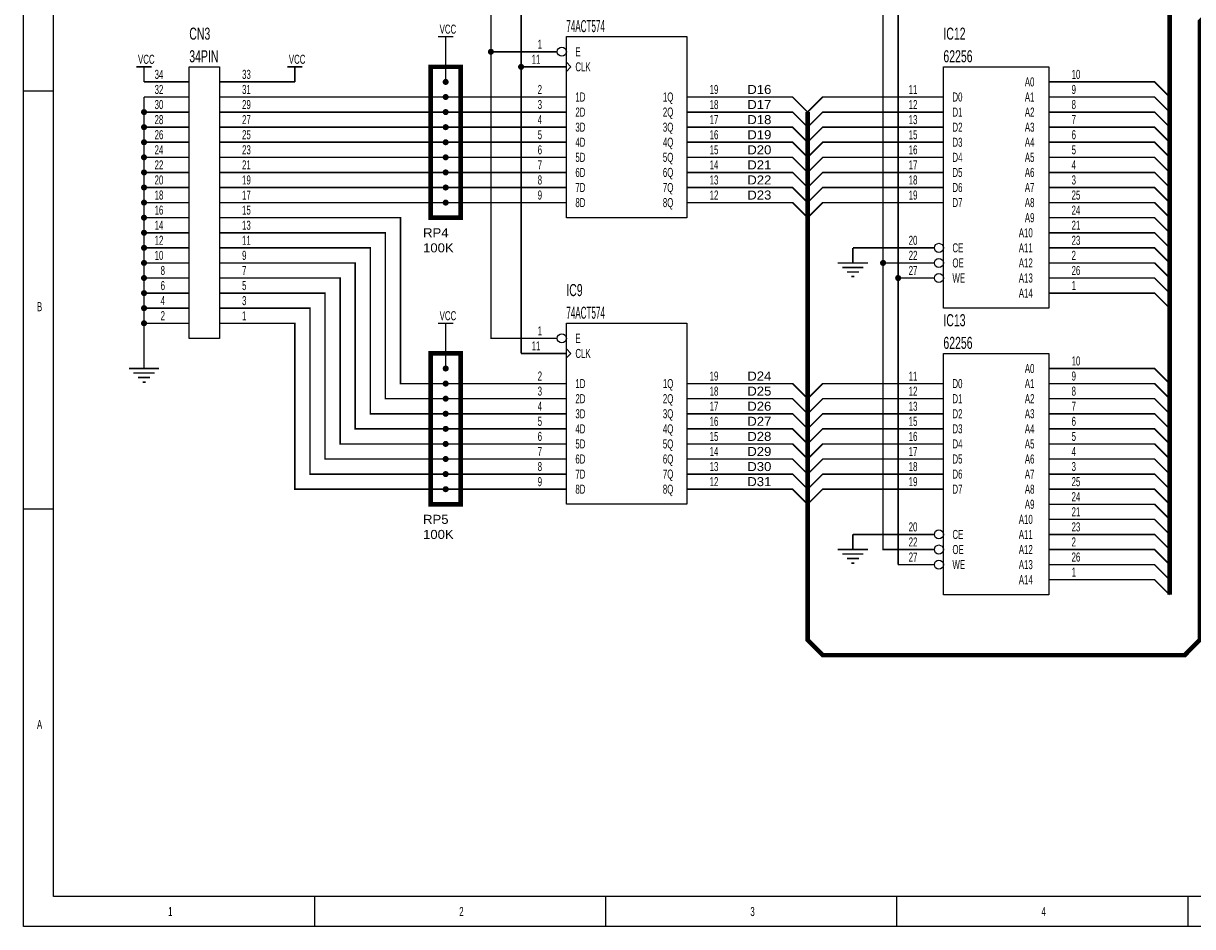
# Model space of a CAD drawing. Extents: x 0 to 15.5, y 0 to 11.1.
# Tile 1 of 3: x 0 to 7.8, y 0 to 6. Entities that reach past the tile are written whole.
import ezdxf

# ---------------------------------------------------------------- set-up
doc = ezdxf.new("R2010")
doc.units = 0
doc.header["$MEASUREMENT"] = 0
doc.layers.add('SHEET', color=5, linetype='CONTINUOUS')

msp = doc.modelspace()

# ---------------------------------------------------------------- linework, layer by layer
at = {"layer": 'SHEET'}
for points in [[(0, 11.1), (15.5, 11.1), (15.5, 0), (0, 0), (0, 11.1)], [(0, 11.1), (15.5, 11.1), (15.5, 0), (0, 0), (0, 11.1)], [(0.2, 10.9), (15.3, 10.9), (15.3, 0.2), (0.2, 0.2), (0.2, 10.9)], [(3.6, 5.9), (4.4, 5.9), (4.4, 4.7), (3.6, 4.7), (3.6, 5.9)], [(1.1, 5.7), (1.3, 5.7), (1.3, 3.9), (1.1, 3.9), (1.1, 5.7)], [(3.6, 5.73), (3.63, 5.7)], [(3.63, 5.7), (3.6, 5.67)], [(6.1, 5.7), (6.8, 5.7), (6.8, 4.1), (6.1, 4.1), (6.1, 5.7)], [(0, 5.54), (0.2, 5.54)], [(3.6, 4), (4.4, 4), (4.4, 2.8), (3.6, 2.8), (3.6, 4)], [(3.6, 3.83), (3.63, 3.8)], [(3.63, 3.8), (3.6, 3.77)], [(6.1, 3.8), (6.8, 3.8), (6.8, 2.2), (6.1, 2.2), (6.1, 3.8)], [(0, 2.77), (0.2, 2.77)], [(1.93, 0.2), (1.93, 0)], [(3.86, 0.2), (3.86, 0)], [(5.79, 0.2), (5.79, 0)], [(7.72, 0.2), (7.72, 0)]]:
    msp.add_lwpolyline(points, dxfattribs=at)
for points, const_width in [([(3.3, 3.9), (3.1, 3.9), (3.1, 10.8), (15.2, 10.8), (15.2, 6.1), (14.4, 6.1)], 0.01), ([(5.8, 2.5), (5.7, 2.5), (5.7, 10.7), (13.5, 10.7), (13.5, 7.7)], 0.01), ([(3.3, 3.8), (3.3, 10.6), (5.8, 10.6), (5.8, 2.4)], 0.01), ([(7.6, 9.3), (7.6, 2.2)], 0.03), ([(5.2, 5.4), (5.2, 1.9), (5.3, 1.8), (7.7, 1.8), (7.8, 1.9), (7.8, 6), (7.9, 6.1), (10.4, 6.1), (10.5, 6), (10.5, 5.4), (10.6, 5.3), (11.2, 5.3), (11.3, 5.2), (11.3, 4.5)], 0.03), ([(2.75, 5.9), (2.85, 5.9)], 0.01), ([(2.8, 5.8), (2.8, 5.9)], 0.01), ([(2.8, 5.8), (2.8, 5.6)], 0.01), ([(3.3, 5.8), (3.1, 5.8)], 0.01), ([(3.54, 5.8), (3.3, 5.8)], 0.01), ([(0.75, 5.7), (0.85, 5.7)], 0.01), ([(0.8, 5.6), (0.8, 5.7)], 0.01), ([(1.75, 5.7), (1.85, 5.7)], 0.01), ([(1.8, 5.6), (1.8, 5.7)], 0.01), ([(2.7, 5.7), (2.7, 4.7), (2.9, 4.7), (2.9, 5.7), (2.7, 5.7)], 0.03), ([(3.6, 5.7), (3.3, 5.7)], 0.01), ([(1.1, 5.6), (0.8, 5.6)], 0.01), ([(1.3, 5.6), (1.6, 5.6)], 0.01), ([(1.8, 5.6), (1.6, 5.6)], 0.01), ([(6.8, 5.6), (7.1, 5.6)], 0.01), ([(7.1, 5.6), (7.5, 5.6), (7.6, 5.5)], 0.01), ([(1.1, 5.5), (0.8, 5.5)], 0.01), ([(0.8, 5.5), (0.8, 3.8)], 0.01), ([(1.3, 5.5), (1.6, 5.5)], 0.01), ([(1.6, 5.5), (3.3, 5.5)], 0.01), ([(3.6, 5.5), (3.3, 5.5)], 0.01), ([(4.4, 5.5), (4.7, 5.5)], 0.01), ([(4.7, 5.5), (5.1, 5.5), (5.2, 5.4), (5.3, 5.5), (5.8, 5.5)], 0.01), ([(6.1, 5.5), (5.8, 5.5)], 0.01), ([(6.8, 5.5), (7.1, 5.5)], 0.01), ([(7.1, 5.5), (7.5, 5.5), (7.6, 5.4)], 0.01), ([(1.1, 5.4), (0.8, 5.4)], 0.01), ([(1.3, 5.4), (1.6, 5.4)], 0.01), ([(1.6, 5.4), (3.3, 5.4)], 0.01), ([(3.6, 5.4), (3.3, 5.4)], 0.01), ([(4.4, 5.4), (4.7, 5.4)], 0.01), ([(4.7, 5.4), (5.1, 5.4), (5.2, 5.3), (5.3, 5.4), (5.8, 5.4)], 0.01), ([(6.1, 5.4), (5.8, 5.4)], 0.01), ([(6.8, 5.4), (7.1, 5.4)], 0.01), ([(7.1, 5.4), (7.5, 5.4), (7.6, 5.3)], 0.01), ([(1.1, 5.3), (0.8, 5.3)], 0.01), ([(1.3, 5.3), (1.6, 5.3)], 0.01), ([(1.6, 5.3), (3.3, 5.3)], 0.01), ([(3.6, 5.3), (3.3, 5.3)], 0.01), ([(4.4, 5.3), (4.7, 5.3)], 0.01), ([(4.7, 5.3), (5.1, 5.3), (5.2, 5.2), (5.3, 5.3), (5.8, 5.3)], 0.01), ([(6.1, 5.3), (5.8, 5.3)], 0.01), ([(6.8, 5.3), (7.1, 5.3)], 0.01), ([(7.1, 5.3), (7.5, 5.3), (7.6, 5.2)], 0.01), ([(1.1, 5.2), (0.8, 5.2)], 0.01), ([(1.3, 5.2), (1.6, 5.2)], 0.01), ([(1.6, 5.2), (3.3, 5.2)], 0.01), ([(3.6, 5.2), (3.3, 5.2)], 0.01), ([(4.4, 5.2), (4.7, 5.2)], 0.01), ([(4.7, 5.2), (5.1, 5.2), (5.2, 5.1), (5.3, 5.2), (5.8, 5.2)], 0.01), ([(6.1, 5.2), (5.8, 5.2)], 0.01), ([(6.8, 5.2), (7.1, 5.2)], 0.01), ([(7.1, 5.2), (7.5, 5.2), (7.6, 5.1)], 0.01), ([(1.1, 5.1), (0.8, 5.1)], 0.01), ([(1.3, 5.1), (1.6, 5.1)], 0.01), ([(1.6, 5.1), (3.3, 5.1)], 0.01), ([(3.6, 5.1), (3.3, 5.1)], 0.01), ([(4.4, 5.1), (4.7, 5.1)], 0.01), ([(4.7, 5.1), (5.1, 5.1), (5.2, 5), (5.3, 5.1), (5.8, 5.1)], 0.01), ([(6.1, 5.1), (5.8, 5.1)], 0.01), ([(6.8, 5.1), (7.1, 5.1)], 0.01), ([(7.1, 5.1), (7.5, 5.1), (7.6, 5)], 0.01), ([(1.1, 5), (0.8, 5)], 0.01), ([(1.3, 5), (1.6, 5)], 0.01), ([(1.6, 5), (3.3, 5)], 0.01), ([(3.6, 5), (3.3, 5)], 0.01), ([(4.4, 5), (4.7, 5)], 0.01), ([(4.7, 5), (5.1, 5), (5.2, 4.9), (5.3, 5), (5.8, 5)], 0.01), ([(6.1, 5), (5.8, 5)], 0.01), ([(6.8, 5), (7.1, 5)], 0.01), ([(7.1, 5), (7.5, 5), (7.6, 4.9)], 0.01), ([(1.1, 4.9), (0.8, 4.9)], 0.01), ([(1.3, 4.9), (1.6, 4.9)], 0.01), ([(1.6, 4.9), (3.3, 4.9)], 0.01), ([(3.6, 4.9), (3.3, 4.9)], 0.01), ([(4.4, 4.9), (4.7, 4.9)], 0.01), ([(4.7, 4.9), (5.1, 4.9), (5.2, 4.8), (5.3, 4.9), (5.8, 4.9)], 0.01), ([(6.1, 4.9), (5.8, 4.9)], 0.01), ([(6.8, 4.9), (7.1, 4.9)], 0.01), ([(7.1, 4.9), (7.5, 4.9), (7.6, 4.8)], 0.01), ([(1.1, 4.8), (0.8, 4.8)], 0.01), ([(1.3, 4.8), (1.6, 4.8)], 0.01), ([(1.6, 4.8), (3.3, 4.8)], 0.01), ([(3.6, 4.8), (3.3, 4.8)], 0.01), ([(4.4, 4.8), (4.7, 4.8)], 0.01), ([(4.7, 4.8), (5.1, 4.8), (5.2, 4.7), (5.3, 4.8), (5.8, 4.8)], 0.01), ([(6.1, 4.8), (5.8, 4.8)], 0.01), ([(6.8, 4.8), (7.1, 4.8)], 0.01), ([(7.1, 4.8), (7.5, 4.8), (7.6, 4.7)], 0.01), ([(1.1, 4.7), (0.8, 4.7)], 0.01), ([(1.3, 4.7), (1.6, 4.7)], 0.01), ([(1.6, 4.7), (2.5, 4.7), (2.5, 3.6), (3.3, 3.6)], 0.01), ([(6.8, 4.7), (7.1, 4.7)], 0.01), ([(7.1, 4.7), (7.5, 4.7), (7.6, 4.6)], 0.01), ([(1.1, 4.6), (0.8, 4.6)], 0.01), ([(1.3, 4.6), (1.6, 4.6)], 0.01), ([(3.3, 3.5), (2.4, 3.5), (2.4, 4.6), (1.6, 4.6)], 0.01), ([(6.8, 4.6), (7.1, 4.6)], 0.01), ([(7.1, 4.6), (7.5, 4.6), (7.6, 4.5)], 0.01), ([(1.1, 4.5), (0.8, 4.5)], 0.01), ([(1.3, 4.5), (1.6, 4.5)], 0.01), ([(1.6, 4.5), (2.3, 4.5), (2.3, 3.4), (3.3, 3.4)], 0.01), ([(5.5, 4.5), (5.5, 4.4)], 0.01), ([(5.8, 4.5), (5.5, 4.5)], 0.01), ([(6.04, 4.5), (5.8, 4.5)], 0.01), ([(6.8, 4.5), (7.1, 4.5)], 0.01), ([(7.1, 4.5), (7.5, 4.5), (7.6, 4.4)], 0.01), ([(1.1, 4.4), (0.8, 4.4)], 0.01), ([(1.3, 4.4), (1.6, 4.4)], 0.01), ([(3.3, 3.3), (2.2, 3.3), (2.2, 4.4), (1.6, 4.4)], 0.01), ([(5.4, 4.4), (5.6, 4.4)], 0.01), ([(5.43, 4.37), (5.57, 4.37)], 0.01), ([(5.46, 4.34), (5.54, 4.34)], 0.01), ([(5.7, 4.4), (5.8, 4.4)], 0.01), ([(6.04, 4.4), (5.8, 4.4)], 0.01), ([(6.8, 4.4), (7.1, 4.4)], 0.01), ([(7.1, 4.4), (7.5, 4.4), (7.6, 4.3)], 0.01), ([(1.1, 4.3), (0.8, 4.3)], 0.01), ([(1.3, 4.3), (1.6, 4.3)], 0.01), ([(1.6, 4.3), (2.1, 4.3), (2.1, 3.2), (3.3, 3.2)], 0.01), ([(5.49, 4.31), (5.51, 4.31)], 0.01), ([(6.04, 4.3), (5.8, 4.3)], 0.01), ([(6.8, 4.3), (7.1, 4.3)], 0.01), ([(7.1, 4.3), (7.5, 4.3), (7.6, 4.2)], 0.01), ([(1.1, 4.2), (0.8, 4.2)], 0.01), ([(1.3, 4.2), (1.6, 4.2)], 0.01), ([(3.3, 3.1), (2, 3.1), (2, 4.2), (1.6, 4.2)], 0.01), ([(6.8, 4.2), (7.1, 4.2)], 0.01), ([(7.1, 4.2), (7.5, 4.2), (7.6, 4.1)], 0.01), ([(1.1, 4.1), (0.8, 4.1)], 0.01), ([(1.3, 4.1), (1.6, 4.1)], 0.01), ([(1.6, 4.1), (1.9, 4.1), (1.9, 3), (3.3, 3)], 0.01), ([(1.1, 4), (0.8, 4)], 0.01), ([(1.3, 4), (1.6, 4)], 0.01), ([(3.3, 2.9), (1.8, 2.9), (1.8, 4), (1.6, 4)], 0.01), ([(2.75, 4), (2.85, 4)], 0.01), ([(2.8, 3.9), (2.8, 4)], 0.01), ([(2.8, 3.9), (2.8, 3.7)], 0.01), ([(3.54, 3.9), (3.3, 3.9)], 0.01), ([(0.8, 3.8), (0.8, 3.7)], 0.01), ([(2.7, 3.8), (2.9, 3.8), (2.9, 2.8), (2.7, 2.8), (2.7, 3.8)], 0.03), ([(3.6, 3.8), (3.3, 3.8)], 0.01), ([(0.7, 3.7), (0.9, 3.7)], 0.01), ([(0.73, 3.67), (0.87, 3.67)], 0.01), ([(0.76, 3.64), (0.84, 3.64)], 0.01), ([(6.8, 3.7), (7.1, 3.7)], 0.01), ([(7.1, 3.7), (7.5, 3.7), (7.6, 3.6)], 0.01), ([(0.79, 3.61), (0.81, 3.61)], 0.01), ([(3.6, 3.6), (3.3, 3.6)], 0.01), ([(4.4, 3.6), (4.7, 3.6)], 0.01), ([(4.7, 3.6), (5.1, 3.6), (5.2, 3.5), (5.3, 3.6), (5.8, 3.6)], 0.01), ([(6.1, 3.6), (5.8, 3.6)], 0.01), ([(6.8, 3.6), (7.1, 3.6)], 0.01), ([(7.1, 3.6), (7.5, 3.6), (7.6, 3.5)], 0.01), ([(3.6, 3.5), (3.3, 3.5)], 0.01), ([(4.4, 3.5), (4.7, 3.5)], 0.01), ([(4.7, 3.5), (5.1, 3.5), (5.2, 3.4), (5.3, 3.5), (5.8, 3.5)], 0.01), ([(6.1, 3.5), (5.8, 3.5)], 0.01), ([(6.8, 3.5), (7.1, 3.5)], 0.01), ([(7.1, 3.5), (7.5, 3.5), (7.6, 3.4)], 0.01), ([(3.6, 3.4), (3.3, 3.4)], 0.01), ([(4.4, 3.4), (4.7, 3.4)], 0.01), ([(4.7, 3.4), (5.1, 3.4), (5.2, 3.3), (5.3, 3.4), (5.8, 3.4)], 0.01), ([(6.1, 3.4), (5.8, 3.4)], 0.01), ([(6.8, 3.4), (7.1, 3.4)], 0.01), ([(7.1, 3.4), (7.5, 3.4), (7.6, 3.3)], 0.01), ([(3.6, 3.3), (3.3, 3.3)], 0.01), ([(4.4, 3.3), (4.7, 3.3)], 0.01), ([(4.7, 3.3), (5.1, 3.3), (5.2, 3.2), (5.3, 3.3), (5.8, 3.3)], 0.01), ([(6.1, 3.3), (5.8, 3.3)], 0.01), ([(6.8, 3.3), (7.1, 3.3)], 0.01), ([(7.1, 3.3), (7.5, 3.3), (7.6, 3.2)], 0.01), ([(3.6, 3.2), (3.3, 3.2)], 0.01), ([(4.4, 3.2), (4.7, 3.2)], 0.01), ([(4.7, 3.2), (5.1, 3.2), (5.2, 3.1), (5.3, 3.2), (5.8, 3.2)], 0.01), ([(6.1, 3.2), (5.8, 3.2)], 0.01), ([(6.8, 3.2), (7.1, 3.2)], 0.01), ([(7.1, 3.2), (7.5, 3.2), (7.6, 3.1)], 0.01), ([(3.6, 3.1), (3.3, 3.1)], 0.01), ([(4.4, 3.1), (4.7, 3.1)], 0.01), ([(4.7, 3.1), (5.1, 3.1), (5.2, 3), (5.3, 3.1), (5.8, 3.1)], 0.01), ([(6.1, 3.1), (5.8, 3.1)], 0.01), ([(6.8, 3.1), (7.1, 3.1)], 0.01), ([(7.1, 3.1), (7.5, 3.1), (7.6, 3)], 0.01), ([(3.6, 3), (3.3, 3)], 0.01), ([(4.4, 3), (4.7, 3)], 0.01), ([(4.7, 3), (5.1, 3), (5.2, 2.9), (5.3, 3), (5.8, 3)], 0.01), ([(6.1, 3), (5.8, 3)], 0.01), ([(6.8, 3), (7.1, 3)], 0.01), ([(7.1, 3), (7.5, 3), (7.6, 2.9)], 0.01), ([(3.6, 2.9), (3.3, 2.9)], 0.01), ([(4.4, 2.9), (4.7, 2.9)], 0.01), ([(4.7, 2.9), (5.1, 2.9), (5.2, 2.8), (5.3, 2.9), (5.8, 2.9)], 0.01), ([(6.1, 2.9), (5.8, 2.9)], 0.01), ([(6.8, 2.9), (7.1, 2.9)], 0.01), ([(7.1, 2.9), (7.5, 2.9), (7.6, 2.8)], 0.01), ([(6.8, 2.8), (7.1, 2.8)], 0.01), ([(7.1, 2.8), (7.5, 2.8), (7.6, 2.7)], 0.01), ([(6.8, 2.7), (7.1, 2.7)], 0.01), ([(7.1, 2.7), (7.5, 2.7), (7.6, 2.6)], 0.01), ([(5.5, 2.6), (5.5, 2.5)], 0.01), ([(5.5, 2.6), (5.8, 2.6)], 0.01), ([(6.04, 2.6), (5.8, 2.6)], 0.01), ([(6.8, 2.6), (7.1, 2.6)], 0.01), ([(7.1, 2.6), (7.5, 2.6), (7.6, 2.5)], 0.01), ([(5.4, 2.5), (5.6, 2.5)], 0.01), ([(6.04, 2.5), (5.8, 2.5)], 0.01), ([(6.8, 2.5), (7.1, 2.5)], 0.01), ([(7.1, 2.5), (7.5, 2.5), (7.6, 2.4)], 0.01), ([(5.43, 2.47), (5.57, 2.47)], 0.01), ([(5.46, 2.44), (5.54, 2.44)], 0.01), ([(5.49, 2.41), (5.51, 2.41)], 0.01), ([(6.04, 2.4), (5.8, 2.4)], 0.01), ([(6.8, 2.4), (7.1, 2.4)], 0.01), ([(7.1, 2.4), (7.5, 2.4), (7.6, 2.3)], 0.01), ([(6.8, 2.3), (7.1, 2.3)], 0.01), ([(7.1, 2.3), (7.5, 2.3), (7.6, 2.2)], 0.01)]:
    msp.add_lwpolyline(points, dxfattribs=dict(at, const_width=const_width))
at = {"layer": 'SHEET', "const_width": 0.02}
for points in [[(3.09, 5.8, 1), (3.11, 5.8, 1)], [(3.29, 5.7, 1), (3.31, 5.7, 1)], [(2.79, 5.6, 1), (2.81, 5.6, 1)], [(2.79, 5.5, 1), (2.81, 5.5, 1)], [(0.79, 5.4, 1), (0.81, 5.4, 1)], [(2.79, 5.4, 1), (2.81, 5.4, 1)], [(0.79, 5.3, 1), (0.81, 5.3, 1)], [(2.79, 5.3, 1), (2.81, 5.3, 1)], [(0.79, 5.2, 1), (0.81, 5.2, 1)], [(2.79, 5.2, 1), (2.81, 5.2, 1)], [(0.79, 5.1, 1), (0.81, 5.1, 1)], [(2.79, 5.1, 1), (2.81, 5.1, 1)], [(0.79, 5, 1), (0.81, 5, 1)], [(2.79, 5, 1), (2.81, 5, 1)], [(0.79, 4.9, 1), (0.81, 4.9, 1)], [(2.79, 4.9, 1), (2.81, 4.9, 1)], [(0.79, 4.8, 1), (0.81, 4.8, 1)], [(2.79, 4.8, 1), (2.81, 4.8, 1)], [(0.79, 4.7, 1), (0.81, 4.7, 1)], [(0.79, 4.6, 1), (0.81, 4.6, 1)], [(0.79, 4.5, 1), (0.81, 4.5, 1)], [(0.79, 4.4, 1), (0.81, 4.4, 1)], [(5.69, 4.4, 1), (5.71, 4.4, 1)], [(0.79, 4.3, 1), (0.81, 4.3, 1)], [(5.79, 4.3, 1), (5.81, 4.3, 1)], [(0.79, 4.2, 1), (0.81, 4.2, 1)], [(0.79, 4.1, 1), (0.81, 4.1, 1)], [(0.79, 4, 1), (0.81, 4, 1)], [(2.79, 3.7, 1), (2.81, 3.7, 1)], [(2.79, 3.6, 1), (2.81, 3.6, 1)], [(2.79, 3.5, 1), (2.81, 3.5, 1)], [(2.79, 3.4, 1), (2.81, 3.4, 1)], [(2.79, 3.3, 1), (2.81, 3.3, 1)], [(2.79, 3.2, 1), (2.81, 3.2, 1)], [(2.79, 3.1, 1), (2.81, 3.1, 1)], [(2.79, 3, 1), (2.81, 3, 1)], [(2.79, 2.9, 1), (2.81, 2.9, 1)]]:
    msp.add_lwpolyline(points, format="xyb", close=True, dxfattribs=at)
at = {"layer": 'SHEET'}
for centre in [(3.57, 5.8), (6.07, 4.5), (6.07, 4.4), (6.07, 4.3), (3.57, 3.9), (6.07, 2.6), (6.07, 2.5), (6.07, 2.4)]:
    msp.add_circle(centre, 0.03, dxfattribs=at)

# ---------------------------------------------------------------- texts
for s, height, width, p in [('VCC', 0.06, 0.65, (2.76, 5.92)), ('74ACT574', 0.08, 0.5, (3.6, 5.93)), ('CN3', 0.08, 0.65, (1.1, 5.88)), ('IC12', 0.08, 0.65, (6.1, 5.88)), ('1', 0.06, 0.65, (3.41, 5.82)), ('E', 0.06, 0.65, (3.66, 5.77)), ('VCC', 0.06, 0.65, (0.76, 5.72)), ('34PIN', 0.08, 0.65, (1.1, 5.73)), ('VCC', 0.06, 0.65, (1.76, 5.72)), ('11', 0.06, 0.65, (3.37, 5.72)), ('62256', 0.08, 0.65, (6.1, 5.73)), ('34', 0.06, 0.65, (0.87, 5.62)), ('33', 0.06, 0.65, (1.45, 5.62)), ('CLK', 0.06, 0.65, (3.66, 5.67)), ('10', 0.06, 0.65, (6.95, 5.62)), ('A0', 0.06, 0.65, (6.64, 5.57)), ('32', 0.06, 0.65, (0.87, 5.52)), ('31', 0.06, 0.65, (1.45, 5.52)), ('2', 0.06, 0.65, (3.41, 5.52)), ('1D', 0.06, 0.65, (3.66, 5.47)), ('1Q', 0.06, 0.65, (4.24, 5.47)), ('19', 0.06, 0.65, (4.55, 5.52)), ('D16', 0.06, 1.083333, (4.8, 5.52)), ('11', 0.06, 0.65, (5.87, 5.52)), ('D0', 0.06, 0.65, (6.16, 5.47)), ('A1', 0.06, 0.65, (6.64, 5.47)), ('9', 0.06, 0.65, (6.95, 5.52)), ('30', 0.06, 0.65, (0.87, 5.42)), ('29', 0.06, 0.65, (1.45, 5.42)), ('3', 0.06, 0.65, (3.41, 5.42)), ('2D', 0.06, 0.65, (3.66, 5.37)), ('2Q', 0.06, 0.65, (4.24, 5.37)), ('18', 0.06, 0.65, (4.55, 5.42)), ('D17', 0.06, 1.083333, (4.8, 5.42)), ('12', 0.06, 0.65, (5.87, 5.42)), ('D1', 0.06, 0.65, (6.16, 5.37)), ('A2', 0.06, 0.65, (6.64, 5.37)), ('8', 0.06, 0.65, (6.95, 5.42)), ('28', 0.06, 0.65, (0.87, 5.32)), ('27', 0.06, 0.65, (1.45, 5.32)), ('4', 0.06, 0.65, (3.41, 5.32)), ('17', 0.06, 0.65, (4.55, 5.32)), ('D18', 0.06, 1.083333, (4.8, 5.32)), ('13', 0.06, 0.65, (5.87, 5.32)), ('7', 0.06, 0.65, (6.95, 5.32)), ('26', 0.06, 0.65, (0.87, 5.22)), ('25', 0.06, 0.65, (1.45, 5.22)), ('5', 0.06, 0.65, (3.41, 5.22)), ('3D', 0.06, 0.65, (3.66, 5.27)), ('3Q', 0.06, 0.65, (4.24, 5.27)), ('16', 0.06, 0.65, (4.55, 5.22)), ('D19', 0.06, 1.083333, (4.8, 5.22)), ('15', 0.06, 0.65, (5.87, 5.22)), ('D2', 0.06, 0.65, (6.16, 5.27)), ('A3', 0.06, 0.65, (6.64, 5.27)), ('6', 0.06, 0.65, (6.95, 5.22)), ('4D', 0.06, 0.65, (3.66, 5.17)), ('4Q', 0.06, 0.65, (4.24, 5.17)), ('D3', 0.06, 0.65, (6.16, 5.17)), ('A4', 0.06, 0.65, (6.64, 5.17)), ('24', 0.06, 0.65, (0.87, 5.12)), ('23', 0.06, 0.65, (1.45, 5.12)), ('6', 0.06, 0.65, (3.41, 5.12)), ('5D', 0.06, 0.65, (3.66, 5.07)), ('5Q', 0.06, 0.65, (4.24, 5.07)), ('15', 0.06, 0.65, (4.55, 5.12)), ('D20', 0.06, 1.083333, (4.8, 5.12)), ('16', 0.06, 0.65, (5.87, 5.12)), ('D4', 0.06, 0.65, (6.16, 5.07)), ('A5', 0.06, 0.65, (6.64, 5.07)), ('5', 0.06, 0.65, (6.95, 5.12)), ('22', 0.06, 0.65, (0.87, 5.02)), ('21', 0.06, 0.65, (1.45, 5.02)), ('7', 0.06, 0.65, (3.41, 5.02)), ('14', 0.06, 0.65, (4.55, 5.02)), ('D21', 0.06, 1.083333, (4.8, 5.02)), ('17', 0.06, 0.65, (5.87, 5.02)), ('4', 0.06, 0.65, (6.95, 5.02)), ('20', 0.06, 0.65, (0.87, 4.92)), ('19', 0.06, 0.65, (1.45, 4.92)), ('8', 0.06, 0.65, (3.41, 4.92)), ('6D', 0.06, 0.65, (3.66, 4.97)), ('6Q', 0.06, 0.65, (4.24, 4.97)), ('13', 0.06, 0.65, (4.55, 4.92)), ('D22', 0.06, 1.083333, (4.8, 4.92)), ('18', 0.06, 0.65, (5.87, 4.92)), ('D5', 0.06, 0.65, (6.16, 4.97)), ('A6', 0.06, 0.65, (6.64, 4.97)), ('3', 0.06, 0.65, (6.95, 4.92)), ('7D', 0.06, 0.65, (3.66, 4.87)), ('7Q', 0.06, 0.65, (4.24, 4.87)), ('D6', 0.06, 0.65, (6.16, 4.87)), ('A7', 0.06, 0.65, (6.64, 4.87)), ('18', 0.06, 0.65, (0.87, 4.82)), ('17', 0.06, 0.65, (1.45, 4.82)), ('9', 0.06, 0.65, (3.41, 4.82)), ('8D', 0.06, 0.65, (3.66, 4.77)), ('8Q', 0.06, 0.65, (4.24, 4.77)), ('12', 0.06, 0.65, (4.55, 4.82)), ('D23', 0.06, 1.083333, (4.8, 4.82)), ('19', 0.06, 0.65, (5.87, 4.82)), ('D7', 0.06, 0.65, (6.16, 4.77)), ('A8', 0.06, 0.65, (6.64, 4.77)), ('25', 0.06, 0.65, (6.95, 4.82)), ('16', 0.06, 0.65, (0.87, 4.72)), ('15', 0.06, 0.65, (1.45, 4.72)), ('A9', 0.06, 0.65, (6.64, 4.67)), ('24', 0.06, 0.65, (6.95, 4.72)), ('14', 0.06, 0.65, (0.87, 4.62)), ('13', 0.06, 0.65, (1.45, 4.62)), ('21', 0.06, 0.65, (6.95, 4.62)), ('12', 0.06, 0.65, (0.87, 4.52)), ('11', 0.06, 0.65, (1.45, 4.52)), ('RP4', 0.06, 1.083333, (2.65, 4.57)), ('20', 0.06, 0.65, (5.87, 4.52)), ('A10', 0.06, 0.65, (6.6, 4.57)), ('23', 0.06, 0.65, (6.95, 4.52)), ('100K', 0.06, 1.083333, (2.65, 4.47)), ('CE', 0.06, 0.65, (6.16, 4.47)), ('A11', 0.06, 0.65, (6.6, 4.47)), ('10', 0.06, 0.65, (0.87, 4.42)), ('9', 0.06, 0.65, (1.45, 4.42)), ('22', 0.06, 0.65, (5.87, 4.42)), ('OE', 0.06, 0.65, (6.16, 4.37)), ('A12', 0.06, 0.65, (6.6, 4.37)), ('2', 0.06, 0.65, (6.95, 4.42)), ('8', 0.06, 0.65, (0.91, 4.32)), ('7', 0.06, 0.65, (1.45, 4.32)), ('27', 0.06, 0.65, (5.87, 4.32)), ('26', 0.06, 0.65, (6.95, 4.32)), ('6', 0.06, 0.65, (0.91, 4.22)), ('5', 0.06, 0.65, (1.45, 4.22)), ('WE', 0.06, 0.65, (6.16, 4.27)), ('A13', 0.06, 0.65, (6.6, 4.27)), ('1', 0.06, 0.65, (6.95, 4.22)), ('IC9', 0.08, 0.65, (3.6, 4.18)), ('A14', 0.06, 0.65, (6.6, 4.17)), ('B', 0.06, 0.65, (0.09, 4.08)), ('4', 0.06, 0.65, (0.91, 4.12)), ('3', 0.06, 0.65, (1.45, 4.12)), ('74ACT574', 0.08, 0.5, (3.6, 4.03)), ('2', 0.06, 0.65, (0.91, 4.02)), ('1', 0.06, 0.65, (1.45, 4.02)), ('VCC', 0.06, 0.65, (2.76, 4.02)), ('IC13', 0.08, 0.65, (6.1, 3.98)), ('1', 0.06, 0.65, (3.41, 3.92)), ('11', 0.06, 0.65, (3.37, 3.82)), ('E', 0.06, 0.65, (3.66, 3.87)), ('62256', 0.08, 0.65, (6.1, 3.83)), ('CLK', 0.06, 0.65, (3.66, 3.77)), ('A0', 0.06, 0.65, (6.64, 3.67)), ('10', 0.06, 0.65, (6.95, 3.72)), ('2', 0.06, 0.65, (3.41, 3.62)), ('19', 0.06, 0.65, (4.55, 3.62)), ('D24', 0.06, 1.083333, (4.8, 3.62)), ('11', 0.06, 0.65, (5.87, 3.62)), ('9', 0.06, 0.65, (6.95, 3.62)), ('3', 0.06, 0.65, (3.41, 3.52)), ('1D', 0.06, 0.65, (3.66, 3.57)), ('1Q', 0.06, 0.65, (4.24, 3.57)), ('18', 0.06, 0.65, (4.55, 3.52)), ('D25', 0.06, 1.083333, (4.8, 3.52)), ('12', 0.06, 0.65, (5.87, 3.52)), ('D0', 0.06, 0.65, (6.16, 3.57)), ('A1', 0.06, 0.65, (6.64, 3.57)), ('8', 0.06, 0.65, (6.95, 3.52)), ('2D', 0.06, 0.65, (3.66, 3.47)), ('2Q', 0.06, 0.65, (4.24, 3.47)), ('D1', 0.06, 0.65, (6.16, 3.47)), ('A2', 0.06, 0.65, (6.64, 3.47)), ('4', 0.06, 0.65, (3.41, 3.42)), ('3D', 0.06, 0.65, (3.66, 3.37)), ('3Q', 0.06, 0.65, (4.24, 3.37)), ('17', 0.06, 0.65, (4.55, 3.42)), ('D26', 0.06, 1.083333, (4.8, 3.42)), ('13', 0.06, 0.65, (5.87, 3.42)), ('D2', 0.06, 0.65, (6.16, 3.37)), ('A3', 0.06, 0.65, (6.64, 3.37)), ('7', 0.06, 0.65, (6.95, 3.42)), ('5', 0.06, 0.65, (3.41, 3.32)), ('16', 0.06, 0.65, (4.55, 3.32)), ('D27', 0.06, 1.083333, (4.8, 3.32)), ('15', 0.06, 0.65, (5.87, 3.32)), ('6', 0.06, 0.65, (6.95, 3.32)), ('6', 0.06, 0.65, (3.41, 3.22)), ('4D', 0.06, 0.65, (3.66, 3.27)), ('4Q', 0.06, 0.65, (4.24, 3.27)), ('15', 0.06, 0.65, (4.55, 3.22)), ('D28', 0.06, 1.083333, (4.8, 3.22)), ('16', 0.06, 0.65, (5.87, 3.22)), ('D3', 0.06, 0.65, (6.16, 3.27)), ('A4', 0.06, 0.65, (6.64, 3.27)), ('5', 0.06, 0.65, (6.95, 3.22)), ('7', 0.06, 0.65, (3.41, 3.12)), ('5D', 0.06, 0.65, (3.66, 3.17)), ('5Q', 0.06, 0.65, (4.24, 3.17)), ('14', 0.06, 0.65, (4.55, 3.12)), ('D29', 0.06, 1.083333, (4.8, 3.12)), ('17', 0.06, 0.65, (5.87, 3.12)), ('D4', 0.06, 0.65, (6.16, 3.17)), ('A5', 0.06, 0.65, (6.64, 3.17)), ('4', 0.06, 0.65, (6.95, 3.12)), ('6D', 0.06, 0.65, (3.66, 3.07)), ('6Q', 0.06, 0.65, (4.24, 3.07)), ('D5', 0.06, 0.65, (6.16, 3.07)), ('A6', 0.06, 0.65, (6.64, 3.07)), ('8', 0.06, 0.65, (3.41, 3.02)), ('7D', 0.06, 0.65, (3.66, 2.97)), ('7Q', 0.06, 0.65, (4.24, 2.97)), ('13', 0.06, 0.65, (4.55, 3.02)), ('D30', 0.06, 1.083333, (4.8, 3.02)), ('18', 0.06, 0.65, (5.87, 3.02)), ('D6', 0.06, 0.65, (6.16, 2.97)), ('A7', 0.06, 0.65, (6.64, 2.97)), ('3', 0.06, 0.65, (6.95, 3.02)), ('9', 0.06, 0.65, (3.41, 2.92)), ('12', 0.06, 0.65, (4.55, 2.92)), ('D31', 0.06, 1.083333, (4.8, 2.92)), ('19', 0.06, 0.65, (5.87, 2.92)), ('25', 0.06, 0.65, (6.95, 2.92)), ('8D', 0.06, 0.65, (3.66, 2.87)), ('8Q', 0.06, 0.65, (4.24, 2.87)), ('D7', 0.06, 0.65, (6.16, 2.87)), ('A8', 0.06, 0.65, (6.64, 2.87)), ('24', 0.06, 0.65, (6.95, 2.82)), ('A9', 0.06, 0.65, (6.64, 2.77)), ('RP5', 0.06, 1.083333, (2.65, 2.67)), ('A10', 0.06, 0.65, (6.6, 2.67)), ('21', 0.06, 0.65, (6.95, 2.72)), ('20', 0.06, 0.65, (5.87, 2.62)), ('23', 0.06, 0.65, (6.95, 2.62)), ('100K', 0.06, 1.083333, (2.65, 2.57)), ('22', 0.06, 0.65, (5.87, 2.52)), ('CE', 0.06, 0.65, (6.16, 2.57)), ('A11', 0.06, 0.65, (6.6, 2.57)), ('2', 0.06, 0.65, (6.95, 2.52)), ('27', 0.06, 0.65, (5.87, 2.42)), ('OE', 0.06, 0.65, (6.16, 2.47)), ('A12', 0.06, 0.65, (6.6, 2.47)), ('26', 0.06, 0.65, (6.95, 2.42)), ('WE', 0.06, 0.65, (6.16, 2.37)), ('A13', 0.06, 0.65, (6.6, 2.37)), ('A14', 0.06, 0.65, (6.6, 2.27)), ('1', 0.06, 0.65, (6.95, 2.32)), ('A', 0.06, 0.65, (0.09, 1.31)), ('1', 0.06, 0.65, (0.96, 0.07)), ('2', 0.06, 0.65, (2.89, 0.07)), ('3', 0.06, 0.65, (4.82, 0.07)), ('4', 0.06, 0.65, (6.75, 0.07))]:
    msp.add_text(s, height=height, dxfattribs=dict(at, width=width)).set_placement(p)

doc.saveas('drawing.dxf')
